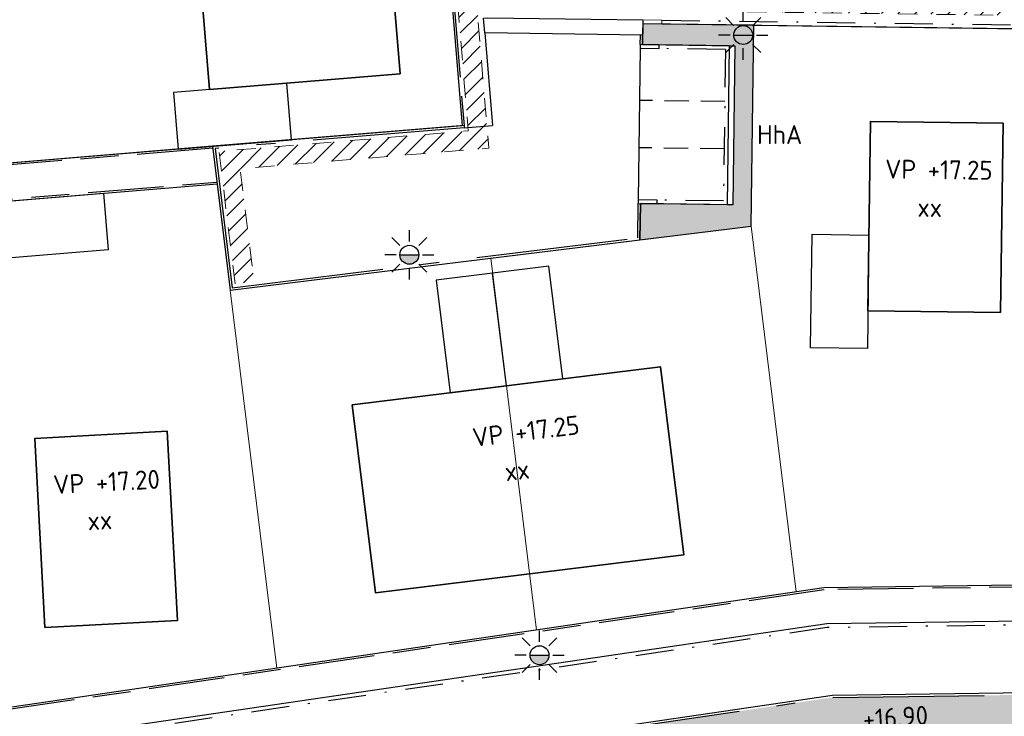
# Model space of a CAD drawing. Header units: metres. Extents: x 174282 to 175177, y 462028 to 462851.
# Tile 232 of 256: x 174509 to 174561, y 462487 to 462524. Entities that reach past the tile are written whole.
import ezdxf
from ezdxf.enums import TextEntityAlignment as Align

# ---------------------------------------------------------------- set-up
doc = ezdxf.new("R2010")
doc.units = ezdxf.units.M
for name, pattern in [('HIDDEN2', [4.762499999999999, 3.175, -1.5875]), ('NLCS-HIDDEN', [4, 2, -2]), ('VH-GELEIDEBAND_50X200', [8, 4, -2, 0, -2]), ('VH-OPSLUITBAND_100X200', [16, 8, -2, 4, -2]), ('VH-OPSLUITBAND_120X250', [26, 16, -4, 2, -4])]:
    doc.linetypes.add(name, pattern=pattern)
for name, color, linetype, lineweight in [('N-PV-KG-GRENS_PERCEEL-G', 1, 'Continuous', 20), ('N-PV-KG-GRENS_UITGEEFBAAR-GEBIED-G', 170, 'Continuous', 30), ('N-WE-GR-HAAG-G', 7, 'Continuous', 25), ('N-WE-GR-PLANTVAK-V', 86, 'Continuous', 25), ('N-WE-GR-SOORTNAAM-HAAG-T20', 90, 'Continuous', 25), ('N-WE-GW-NAP-T20', 90, 'Continuous', 25), ('N-WE-IE-MEUBILAIR_WEGMEUBILAIR-LICHTMAST-PAALTOP-6.00-S', 5, 'Continuous', 25), ('N-WE-KL-TRACE_WENSTRACE-A', 1, 'Continuous', 20), ('N-WE-KL-TRACE_WENSTRACE-G', 7, 'NLCS-HIDDEN', 20), ('N-WE-OG-BEBOUWING_GARAGE-G', 142, 'Continuous', 25), ('N-WE-OG-BEBOUWING_WONINGBOUW-G', 7, 'Continuous', 35), ('N-WE-OG-BEBOUWING_WONINGBOUW_HUISNUMMER-T20', 7, 'Continuous', 25), ('N-WE-OG-BEBOUWING_WONINGBOUW_VLOERPEIL-T20', 7, 'Continuous', 25), ('N-WE-VH-KANTOPSLUITING_ACHTERKANTBAND-G', 50, 'Continuous', 25), ('N-WE-VH-KANTOPSLUITING_EINDVERLOOPBAND_50-200X200-G', 13, 'Continuous', 25), ('N-WE-VH-KANTOPSLUITING_GELEIDEBAND_50-200X200-G', 210, 'VH-GELEIDEBAND_50X200', 25), ('N-WE-VH-KANTOPSLUITING_INRITBAND-G', 7, 'Continuous', 25), ('N-WE-VH-KANTOPSLUITING_OPSLUITBAND_100X200-G', 152, 'VH-OPSLUITBAND_100X200', 25), ('N-WE-VH-KANTOPSLUITING_OPSLUITBAND_120X250-G', 152, 'VH-OPSLUITBAND_120X250', 25), ('N-WE-VH-KANTOPSLUITING_VERLOOPBAND_50-200x200-180-200x200-G', 53, 'Continuous', 20), ('N-WE-VH-VERHARDING_BETONSTRAATSTEEN_MARKERINGSSTEEN-G', 50, 'HIDDEN2', 25), ('N-WE-VH-VERHARDING_TEGEL_300X300X45-G', 7, 'Continuous', 25)]:
    doc.layers.add(name, color=color, linetype=linetype, lineweight=lineweight)
doc.layers.add('N-WE-GR-GRAS_BERM-NECTAR-ONDER-MAAIMES-V', color=7, linetype='Continuous', lineweight=25, true_color=0xc4ff8a)
doc.layers.add('N-WE-IE-MEUBILAIR_WEGMEUBILAIR-LICHTMAST-PAALTOP-5.00-S', color=30, linetype='Continuous', lineweight=25, true_color=0xff7f00)
doc.layers.add('N-WE-VH-MATERIAALGRENS-G', color=7, linetype='Continuous')
doc.styles.add('NLCS-ISO-M500-T20', font='NLCS-ISO.ttf', dxfattribs={"height": 1})

# ---------------------------------------------------------------- blocks, each defined once
blk = doc.blocks.new('lichtmast 5.00 m')
blk.add_hatch(color=256).paths.add_polyline_path([(-0.2500000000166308, 0, 1), (0.2500000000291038, 0)])
for p, q in [((0, 0.3499999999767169), (0, 0.6500000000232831)), ((-0.2474873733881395, 0.2474873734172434), (-0.4596194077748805, 0.4596194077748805)), ((0.2474873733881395, 0.247487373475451), (0.4596194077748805, 0.4596194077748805)), ((-0.3500000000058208, 0), (-0.6499999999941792, 0)), ((-0.2500000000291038, 0), (0.2500000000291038, 0)), ((0.3500000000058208, 0), (0.6499999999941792, 0)), ((-0.2474873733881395, -0.2474873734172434), (-0.4596194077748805, -0.4596194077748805)), ((0.2474873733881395, -0.247487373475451), (0.459619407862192, -0.4596194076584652)), ((0, -0.6500000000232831), (0, -0.3499999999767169))]:
    blk.add_line(p, q)
blk.add_circle((0, 0), 0.2500000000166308)

msp = doc.modelspace()

# ---------------------------------------------------------------- hatches: boundary and pattern name
at = {"layer": 'N-WE-GR-GRAS_BERM-NECTAR-ONDER-MAAIMES-V'}
h = msp.add_hatch(color=256, dxfattribs=at)
h.dxf.hatch_style = 1
edge = h.paths.add_edge_path()
edge.add_line((174506.8722647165, 462472.0706105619), (174508.3668453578, 462470.4544528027))
edge.add_arc((174509.1010275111, 462471.1334053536), 1.000000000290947, 222.7618457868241, 260.0650187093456)
edge.add_line((174508.9284969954, 462470.1484011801), (174512.0978710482, 462469.5932626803))
edge.add_arc((174512.0461118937, 462469.2977614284), 0.2999999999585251, -76.9944974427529, 80.06501873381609, ccw=False)
edge.add_line((174512.1136252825, 462469.0054568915), (174507.7738354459, 462468.0030984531))
edge.add_arc((174507.5487908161, 462468.9774469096), 1.000000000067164, 190.9805469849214, 283.00550256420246, ccw=False)
edge.add_line((174506.5670989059, 462468.7869712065), (174506.0143276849, 462471.6358964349))
edge.add_arc((174506.5051736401, 462471.7311342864), 0.5000000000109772, 42.76184579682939, 190.9805469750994, ccw=False)
edge = h.paths.add_edge_path()
edge.add_line((174516.6323216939, 462469.4060991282), (174516.8743805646, 462470.1935582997))
edge.add_arc((174512.8320123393, 462387.4683916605), 82.82387298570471, 87.20246491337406, 87.2996574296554)
edge.add_arc((174517.8342196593, 462493.5264657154), 23.35209958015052, 265.40037449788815, 267.29965747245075, ccw=False)
edge.add_arc((174520.256021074, 462523.6290876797), 53.5519832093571, 265.06542591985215, 265.4003745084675, ccw=False)
edge.add_arc((174846.8883331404, 466306.8042798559), 3850.801409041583, 265.025926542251, 265.0654258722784, ccw=False)
edge.add_arc((174528.7065299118, 462650.9168897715), 181.0940271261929, 264.5047835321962, 265.0259265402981, ccw=False)
edge.add_arc((174513.8844813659, 462496.8492070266), 26.3150104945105, 263.13763409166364, 264.5047836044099, ccw=False)
edge.add_arc((174510.8437332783, 462471.5826792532), 0.8661681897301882, 236.2616235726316, 263.1376340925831, ccw=False)
edge.add_arc((174513.4354846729, 462475.4632133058), 5.532614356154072, 225.7098442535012, 236.2616235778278, ccw=False)
edge.add_arc((174513.2492269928, 462475.2722823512), 5.265881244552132, 218.7885548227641, 225.7098442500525, ccw=False)
edge.add_arc((174513.2324586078, 462475.2588057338), 5.244368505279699, 211.853066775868, 218.788554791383, ccw=False)
edge.add_arc((174511.36997528, 462474.1016276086), 3.051674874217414, 198.605456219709, 211.8530667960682, ccw=False)
edge.add_arc((174515.8236667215, 462475.6009325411), 7.750960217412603, 190.3042534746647, 198.6054562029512, ccw=False)
edge.add_arc((174512.1443540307, 462474.9320059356), 4.011333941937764, 175.1960595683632, 190.3042534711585, ccw=False)
edge.add_arc((174509.727962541, 462475.135083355), 1.586423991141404, 151.0635013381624, 175.1960595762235, ccw=False)
edge.add_arc((174510.8083403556, 462474.5377844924), 2.820920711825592, 133.241151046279, 151.0635013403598, ccw=False)
edge.add_arc((174512.1754885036, 462473.084013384), 4.816552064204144, 119.62474567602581, 133.2411510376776, ccw=False)
edge.add_arc((174552.9861712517, 462401.3164084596), 87.3762331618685, 118.62901995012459, 119.6247456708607, ccw=False)
edge.add_arc((174552.1652429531, 462402.8202843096), 85.66288385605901, 117.6233853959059, 118.62901985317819, ccw=False)
edge.add_arc((174571.3684087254, 462366.1245031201), 127.079570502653, 116.75983376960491, 117.6233853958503, ccw=False)
edge.add_arc((174519.5907612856, 462468.8056224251), 12.0824529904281, 113.95899714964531, 116.75983360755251, ccw=False)
edge.add_arc((174516.4244501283, 462475.9309925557), 4.28524670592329, 101.61473334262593, 113.95899716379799, ccw=False)
edge.add_arc((174519.7939990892, 462459.5372331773), 21.02171009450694, 96.0499339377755, 101.614733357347, ccw=False)
edge.add_arc((174519.5539277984, 462461.8023674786), 18.7438892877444, 91.98342373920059, 96.04993393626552, ccw=False)
edge.add_arc((174518.7314112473, 462485.5531675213), 5.021148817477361, 271.9834237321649, 279.8448208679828)
edge.add_arc((174503.1143377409, 462575.5465944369), 96.35958471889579, 279.8448208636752, 280.4169174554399)
edge.add_arc((174540.0695630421, 462374.5277018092), 108.0279977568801, 99.87660013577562, 100.416916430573, ccw=False)
edge.add_arc((174611.1187082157, 461966.4505169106), 522.2440885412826, 99.73731108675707, 99.87660014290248, ccw=False)
edge.add_arc((174557.1765153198, 462280.7926736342), 203.3071799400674, 99.51406833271, 99.73731120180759, ccw=False)
edge.add_arc((174525.9196477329, 462467.2950228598), 14.20372138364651, 94.41916903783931, 99.51406832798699, ccw=False)
edge.add_arc((174523.6991719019, 462496.0270162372), 14.6139460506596, 274.4191675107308, 279.4420032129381)
edge.add_arc((174518.0917972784, 462529.744997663), 48.7950069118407, 279.4420032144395, 280.6924882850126)
edge.add_arc((174522.7069858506, 462505.3022377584), 23.92035159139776, 280.6924882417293, 282.4785291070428)
edge.add_arc((174451.6702421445, 462826.297490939), 352.6819240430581, 282.4785290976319, 282.6573535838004)
edge.add_arc((174442.5709106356, 462866.81499755), 394.2086163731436, 282.6573537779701, 282.826497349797)
edge.add_arc((174484.0982328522, 462684.4222808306), 207.1481405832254, 282.8264973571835, 283.1675408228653)
edge.add_arc((174549.36424484, 462405.4484203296), 79.35852105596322, 102.61653718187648, 103.16754094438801, ccw=False)
edge.add_arc((174536.0995987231, 462464.7106849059), 18.62988827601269, 100.51855342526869, 102.61653718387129, ccw=False)
edge.add_arc((174520.2521318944, 462550.0617107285), 68.17990272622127, 280.5185533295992, 281.6151866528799)
edge.add_arc((174529.2798685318, 462506.1411128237), 23.34109198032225, 281.6151866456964, 283.9213159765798)
edge.add_arc((174536.7510992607, 462475.9993623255), 7.712803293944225, 99.9089776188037, 103.92131585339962, ccw=False)
edge.add_arc((174536.9541835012, 462474.8368176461), 8.892953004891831, 95.72977556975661, 99.9089776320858, ccw=False)
edge.add_arc((174533.5703636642, 462508.5609757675), 25.00054309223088, 275.7297755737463, 278.2219567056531)
edge.add_arc((174452.811408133, 463067.4720194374), 589.7160144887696, 278.2219567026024, 278.35766803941)
edge.add_arc((174515.0832019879, 462643.6014603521), 161.2956284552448, 278.3576685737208, 278.617162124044)
edge.add_arc((174515.9002884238, 462638.2096520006), 155.8422599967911, 278.6171621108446, 278.9713485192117)
edge.add_arc((174471.0128064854, 462922.5382065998), 443.6922434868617, 278.9713485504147, 279.1812585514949)
edge.add_arc((174535.686807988, 462522.3995965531), 38.36073259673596, 279.181258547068, 281.0986766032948)
edge.add_arc((174551.361744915, 462442.4940039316), 43.06780895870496, 99.28908021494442, 101.09867606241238, ccw=False)
edge.add_arc((174546.4068064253, 462472.7882118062), 12.37105919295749, 94.85589775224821, 99.28908021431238, ccw=False)
edge.add_arc((174544.7179791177, 462492.6673146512), 7.579651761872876, 274.8558976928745, 280.5204158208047)
edge.add_arc((174542.3759099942, 462505.278907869), 20.40687169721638, 280.5204158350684, 281.9701242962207)
edge.add_arc((174560.3238618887, 462420.6234024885), 66.1303085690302, 101.16481882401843, 101.97012416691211, ccw=False)
edge.add_arc((174573.9254931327, 462351.7080823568), 136.3750643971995, 100.47464633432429, 101.16481882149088, ccw=False)
edge.add_arc((174550.0233902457, 462480.9915356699), 4.9006493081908, 96.83324317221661, 100.4746464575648, ccw=False)
edge.add_arc((174550.5535110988, 462476.5676416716), 9.356192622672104, 91.69007609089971, 96.83324316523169, ccw=False)
edge.add_arc((174548.5671122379, 462543.8896166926), 57.99508131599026, 271.6900760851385, 273.7552770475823)
edge.add_arc((174504.6026360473, 463213.7126150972), 729.2593544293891, 273.7552770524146, 273.8943373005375)
edge.add_arc((174593.483444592, 461908.0598701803), 579.415123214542, 93.73832729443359, 93.89433476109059, ccw=False)
edge.add_arc((174579.0645617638, 462128.7383778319), 358.2660605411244, 93.11394395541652, 93.73832729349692, ccw=False)
edge.add_arc((174563.3636545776, 462417.3465935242), 69.23107883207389, 91.69353773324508, 93.11394394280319, ccw=False)
edge.add_arc((174562.3027090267, 462453.2300565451), 33.3319350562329, 89.03198892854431, 91.69353773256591, ccw=False)
edge.add_arc((174563.9395463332, 462550.1038937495), 63.55572964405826, 269.0319889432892, 270.9593752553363)
edge.add_arc((174562.8608954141, 462614.5170299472), 127.9778966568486, 270.9593752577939, 271.8981626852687)
edge.add_arc((174568.7672830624, 462436.2987609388), 50.3382182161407, 90.40126084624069, 91.89816269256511, ccw=False)
edge.add_arc((174570.0045005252, 462259.6401584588), 227.0011530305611, 89.89034372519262, 90.40126084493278, ccw=False)
edge.add_arc((174568.6000855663, 461525.8294141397), 960.8132412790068, 89.64200531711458, 89.89034372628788, ccw=False)
edge.add_arc((174567.5439977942, 461356.8085171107), 1129.837437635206, 89.53169686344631, 89.64200531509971, ccw=False)
edge.add_arc((174572.9859090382, 462022.5986220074), 464.0250930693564, 89.35957101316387, 89.53169688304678, ccw=False)
edge.add_arc((174577.2754447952, 462406.3446177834), 80.25512369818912, 88.42972759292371, 89.3595710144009, ccw=False)
edge.add_arc((174573.2955571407, 462261.1636477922), 225.4906343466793, 87.8750011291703, 88.42972759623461, ccw=False)
edge.add_arc((174580.0172332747, 462442.3153081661), 44.21431215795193, 86.44544780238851, 87.87500112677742, ccw=False)
edge.add_arc((174574.2408281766, 462349.3249972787), 137.3838606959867, 85.6344749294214, 86.44544775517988, ccw=False)
edge.add_arc((174582.9310188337, 462463.1594963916), 23.21813640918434, 83.19624944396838, 85.63447493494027, ccw=False)
edge.add_arc((174582.7328930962, 462461.4988887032), 24.89052144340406, 80.84137178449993, 83.1962494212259, ccw=False)
edge.add_arc((174585.6971389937, 462479.8848044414), 6.267185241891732, 74.11938110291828, 80.84137180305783, ccw=False)
edge.add_arc((174583.6893214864, 462472.8272463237), 13.6047909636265, 69.5584469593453, 74.11938119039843, ccw=False)
edge.add_arc((174585.8145214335, 462478.5290763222), 7.519781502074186, 63.818857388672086, 69.55844697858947, ccw=False)
edge.add_arc((174587.010442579, 462480.9615296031), 4.809236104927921, 56.64012273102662, 63.81885740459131, ccw=False)
edge.add_arc((174587.6209485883, 462481.8888228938), 3.699015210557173, 48.37979345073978, 56.640122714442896, ccw=False)
edge.add_arc((174585.6381590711, 462479.6571390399), 6.68429025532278, 42.23730178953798, 48.37979356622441, ccw=False)
edge.add_arc((174585.3766498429, 462479.4197065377), 7.037505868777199, 35.48776158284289, 42.23730178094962, ccw=False)
edge.add_arc((174585.0814714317, 462479.2092529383), 7.400026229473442, 28.905810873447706, 35.48776158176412, ccw=False)
edge.add_arc((174586.1085273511, 462479.7763541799), 6.226805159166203, 22.920315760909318, 28.905810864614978, ccw=False)
edge.add_arc((174588.5977171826, 462480.8288693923), 3.524240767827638, 14.96144120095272, 22.92031566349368, ccw=False)
edge.add_arc((174588.3401823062, 462480.7600488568), 3.790812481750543, 5.522754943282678, 14.96144118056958, ccw=False)
edge.add_arc((174588.23407281, 462480.7497891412), 3.897416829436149, -3.785661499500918, 5.522754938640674, ccw=False)
edge.add_arc((174586.32457694, 462480.8761377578), 5.811088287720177, 352.11263659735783, 356.21433849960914, ccw=False)
edge.add_line((174592.0806908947, 462480.078704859), (174593.2823082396, 462480.0607259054))
edge.add_arc((174383.4057991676, 462483.2009481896), 209.9000001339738, 359.1427908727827, 360.7770402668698)
edge.add_line((174593.2864966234, 462486.0475060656), (174593.2528024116, 462488.5318274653))
edge.add_line((174593.2528024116, 462488.5318274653), (174552.0968838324, 462487.9736403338))
edge.add_line((174552.0968838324, 462487.9736403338), (174513.5146415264, 462482.3033498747))
edge.add_arc((174514.9512371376, 462472.5283515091), 9.87999999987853, 98.36069860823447, 195.4004041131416)
edge.add_line((174505.4259930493, 462469.9045898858), (174506.3446610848, 462466.5694784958))
edge.add_line((174506.3446610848, 462466.5694784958), (174516.6323216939, 462469.4060991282))
at = {"layer": 'N-WE-GR-PLANTVAK-V'}
h = msp.add_hatch(color=256, dxfattribs=at)
h.dxf.hatch_style = 1
h.paths.add_polyline_path([(174547.9243956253, 462523.4749810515), (174542.0730753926, 462523.5530685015), (174542.0584025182, 462522.4530856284), (174546.9379665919, 462522.3879962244), (174546.8259274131, 462513.9887434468), (174541.9463615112, 462514.053832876), (174541.9208839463, 462512.143853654), (174547.7834193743, 462512.867170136)])
at = {"layer": 'N-WE-KL-TRACE_WENSTRACE-A'}
h = msp.add_hatch(dxfattribs=at)
h.set_pattern_fill('AKL-WENSTRACE', color=256, scale=5, pattern_type=2)
h.set_pattern_definition([(45, (7009.968226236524, -5333.280170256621), (-0.4419417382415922, 0.4419417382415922), [])])
edge = h.paths.add_edge_path()
edge.add_line((174561.1605458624, 462532.0989702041), (174561.0658023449, 462524.9997435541))
edge.add_line((174561.0658023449, 462524.9997435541), (174533.2316158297, 462525.3712118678))
edge.add_line((174533.2316158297, 462525.3712118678), (174531.9525033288, 462540.8590575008))
edge.add_arc((174457.7047188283, 462534.7270267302), 74.50057251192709, 4.721271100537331, 10.37402687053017)
edge.add_line((174530.9874455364, 462548.1425875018), (174544.1329476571, 462551.271554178))
edge.add_line((174544.1329476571, 462551.271554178), (174535.9280328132, 462585.6910932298))
edge.add_line((174535.9280328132, 462585.6910932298), (174534.9558274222, 462585.456952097))
edge.add_line((174534.9558274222, 462585.456952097), (174542.9514576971, 462551.9153598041))
edge.add_line((174542.9514576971, 462551.9153598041), (174532.1318001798, 462549.3400037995))
edge.add_line((174532.1318001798, 462549.3400037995), (174514.6897295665, 462547.8994954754))
edge.add_line((174514.6897295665, 462547.8994954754), (174503.1916710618, 462543.9082026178))
edge.add_line((174503.1916710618, 462543.9082026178), (174492.5572720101, 462565.7406922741))
edge.add_line((174492.5572720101, 462565.7406922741), (174491.6423641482, 462565.3354025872))
edge.add_line((174491.6423641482, 462565.3354025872), (174502.6812554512, 462542.672487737))
edge.add_line((174502.6812554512, 462542.672487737), (174514.898133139, 462546.9133025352))
edge.add_line((174514.898133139, 462546.9133025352), (174529.9727263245, 462548.1582852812))
edge.add_arc((174457.7283650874, 462534.6297139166), 73.50013587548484, 4.721245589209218, 10.606441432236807, ccw=False)
edge.add_line((174530.9791102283, 462540.6793676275), (174532.8609677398, 462517.8933197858))
edge.add_line((174532.8609677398, 462517.8933197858), (174519.7026749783, 462516.8066007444))
edge.add_line((174519.7026749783, 462516.8066007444), (174520.5656463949, 462509.8115966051))
edge.add_line((174520.5656463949, 462509.8115966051), (174521.5581221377, 462509.9340380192))
edge.add_line((174521.5581221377, 462509.9340380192), (174520.8226348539, 462515.8956915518))
edge.add_line((174520.8226348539, 462515.8956915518), (174533.9398826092, 462516.9790207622))
edge.add_line((174533.9398826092, 462516.9790207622), (174533.3294904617, 462524.369816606))
edge.add_line((174533.3294904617, 462524.369816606), (174562.0768783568, 462523.9861609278))
edge.add_line((174562.0768783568, 462523.9861609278), (174562.1716244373, 462531.0855834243))
edge.add_line((174562.1716244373, 462531.0855834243), (174592.9443543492, 462530.6751003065))
edge.add_line((174592.9443543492, 462530.6751003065), (174593.9421617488, 462530.8117859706))
edge.add_line((174593.9421617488, 462530.8117859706), (174593.6844746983, 462531.7996495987))
edge.add_line((174593.6844746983, 462531.7996495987), (174594.3033468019, 462578.1946979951))
edge.add_line((174594.3033468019, 462578.1946979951), (174594.7134778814, 462578.9431135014))
edge.add_line((174594.7134778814, 462578.9431135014), (174594.958302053, 462597.2904152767))
edge.add_line((174594.958302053, 462597.2904152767), (174594.5584503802, 462597.2957508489))
edge.add_line((174594.5584503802, 462597.2957508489), (174594.8775345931, 462621.2165697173))
edge.add_line((174594.8775345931, 462621.2165697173), (174600.3170870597, 462627.9729559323))
edge.add_arc((174655.7627324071, 462618.2020597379), 56.3000000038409, 160.1144639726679, 170.0056796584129, ccw=False)
edge.add_line((174602.8196748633, 462637.3520638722), (174601.8793008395, 462637.6922060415))
edge.add_arc((174655.762732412, 462618.2020597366), 57.30000000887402, 160.1144639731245, 169.7474836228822)
edge.add_line((174599.3776482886, 462628.4007012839), (174593.8822257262, 462621.5749196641))
edge.add_line((174593.8822257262, 462621.5749196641), (174593.5585394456, 462597.3090971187))
edge.add_line((174593.5585394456, 462597.3090971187), (174576.797482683, 462597.5326759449))
edge.add_line((174576.797482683, 462597.5326759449), (174576.761245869, 462594.8161070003))
edge.add_line((174576.761245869, 462594.8161070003), (174561.8637666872, 462595.0148272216))
edge.add_line((174561.8637666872, 462595.0148272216), (174561.8355865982, 462592.902247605))
edge.add_line((174561.8355865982, 462592.902247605), (174520.4699462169, 462583.0442731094))
edge.add_line((174520.4699462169, 462583.0442731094), (174513.374465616, 462612.8097460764))
edge.add_line((174513.374465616, 462612.8097460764), (174505.3179127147, 462610.8895252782))
edge.add_arc((174511.4138291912, 462585.3131868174), 26.29276110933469, 103.4058786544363, 117.4871049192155)
edge.add_line((174499.2784323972, 462608.6378825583), (174483.0795162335, 462600.2105934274))
edge.add_line((174483.0795162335, 462600.2105934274), (174483.5053150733, 462599.304880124))
edge.add_line((174483.5053150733, 462599.304880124), (174499.7399512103, 462607.7507521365))
edge.add_arc((174511.413878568, 462585.3130543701), 25.29290139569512, 103.4059164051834, 117.4871426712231, ccw=False)
edge.add_line((174505.5497610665, 462609.9167733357), (174512.6335959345, 462611.6051538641))
edge.add_line((174512.6335959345, 462611.6051538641), (174519.7290700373, 462581.8397081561))
edge.add_line((174519.7290700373, 462581.8397081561), (174562.8251084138, 462592.1100591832))
edge.add_line((174562.8251084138, 462592.1100591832), (174562.8503397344, 462594.0015781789))
edge.add_line((174562.8503397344, 462594.0015781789), (174577.7478189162, 462593.8028579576))
edge.add_line((174577.7478189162, 462593.8028579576), (174577.7840557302, 462596.5194269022))
edge.add_line((174577.7840557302, 462596.5194269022), (174593.9450484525, 462596.3038524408))
edge.add_line((174593.9450484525, 462596.3038524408), (174593.7168884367, 462579.2053746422))
edge.add_line((174593.7168884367, 462579.2053746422), (174593.3068688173, 462578.4571625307))
edge.add_line((174593.3068688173, 462578.4571625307), (174592.6826168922, 462531.6784914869))
edge.add_line((174592.6826168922, 462531.6784914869), (174561.1605458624, 462532.0989702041))

# ---------------------------------------------------------------- linework, layer by layer
at = {"layer": 'N-PV-KG-GRENS_PERCEEL-G'}
for p, q in [((174550.1669371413, 462493.5421985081), (174547.7828305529, 462512.8670974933)), ((174536.4671236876, 462491.5287872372), (174534.0437333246, 462511.1721094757)), ((174522.7673102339, 462489.5153759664), (174520.3046360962, 462509.4771214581))]:
    msp.add_line(p, q, dxfattribs=at)
at = {"layer": 'N-PV-KG-GRENS_UITGEEFBAAR-GEBIED-G'}
msp.add_lwpolyline([(174529.7985916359, 462547.4415205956, -0.02338661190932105), (174530.6801281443, 462540.6546752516), (174532.537293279, 462518.167609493), (174504.8190502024, 462515.8784111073), (174503.4120748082, 462542.1852003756), (174515.0440156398, 462546.222967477)], format="xyb", close=True, dxfattribs=at)
msp.add_lwpolyline([(174547.7828305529, 462512.8670974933), (174547.9243956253, 462523.4749810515), (174564.6515577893, 462523.2517525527), (174564.2602396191, 462493.9291413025), (174551.6346560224, 462493.7579037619), (174506.362036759, 462487.104353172), (174504.9279828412, 462513.8805984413), (174519.6117693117, 462515.0933051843), (174520.3046360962, 462509.4771214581)], close=True, dxfattribs=at)
at = {"layer": 'N-WE-GR-HAAG-G'}
msp.add_lwpolyline([(174546.8259274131, 462513.9887434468), (174541.9463615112, 462514.053832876), (174541.9208839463, 462512.143853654), (174547.7834193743, 462512.867170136), (174547.9243956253, 462523.4749810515), (174542.0730753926, 462523.5530685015), (174542.0584025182, 462522.4530856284), (174546.9379665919, 462522.3879962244)], close=True, dxfattribs=at)
at = {"layer": 'N-WE-KL-TRACE_WENSTRACE-G', "ltscale": 0.5, "flags": 128}
msp.add_lwpolyline([(174520.5656463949, 462509.8115966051), (174519.7026749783, 462516.8066007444), (174532.8609677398, 462517.8933197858), (174530.9791102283, 462540.6793676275, 0.02568465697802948), (174529.9727263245, 462548.1582852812), (174514.898133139, 462546.9133025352), (174502.6812554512, 462542.672487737), (174491.6423641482, 462565.3354025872)], format="xyb", dxfattribs=at)
msp.add_lwpolyline([(174581.0353072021, 462447.8192062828), (174606.8246991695, 462445.7689882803), (174609.3713832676, 462477.8033545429), (174609.1089845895, 462493.1372845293), (174593.5903141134, 462492.9268087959), (174592.9443543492, 462530.6751003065), (174562.1716244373, 462531.0855834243), (174562.0768809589, 462523.9861608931), (174533.3294904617, 462524.369816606), (174533.9398826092, 462516.9790207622), (174520.8226348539, 462515.8956915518), (174521.5581221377, 462509.9340380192)], dxfattribs=at)
at = {"layer": 'N-WE-OG-BEBOUWING_GARAGE-G'}
for points in [[(174517.3065620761, 462519.9199454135), (174517.5534858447, 462516.930124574), (174523.5331275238, 462517.4239721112), (174523.2862037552, 462520.4137929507)], [(174513.616165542, 462514.5981393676), (174513.8630893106, 462511.6083185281), (174507.8834476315, 462511.1144709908), (174507.6365238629, 462514.1042918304)], [(174537.1190491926, 462510.748766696), (174531.1641947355, 462510.0141182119), (174531.8988432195, 462504.0592637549), (174537.8536976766, 462504.793912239)]]:
    msp.add_lwpolyline(points, close=True, dxfattribs=at)
for points in [[(174553.9256432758, 462506.3933790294), (174550.9259103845, 462506.4334112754), (174551.0059748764, 462512.432877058), (174554.0057077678, 462512.3928448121), (174553.9256432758, 462506.3933790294)], [(174534.8762704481, 462504.4265879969), (174534.141621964, 462510.3814424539)]]:
    msp.add_lwpolyline(points, dxfattribs=at)
at = {"layer": 'N-WE-OG-BEBOUWING_WONINGBOUW-G'}
msp.add_lwpolyline([(174529.2658454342, 462520.9076404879), (174519.2101586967, 462520.0771599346), (174517.2841533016, 462543.3977624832), (174527.3398400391, 462544.2282430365)], close=True, dxfattribs=at)
for points in [[(174560.9517081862, 462508.299792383), (174553.9523314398, 462508.3932009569), (174554.0857722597, 462518.3923105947), (174561.0851490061, 462518.2989020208), (174560.9517081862, 462508.299792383)], [(174526.7379693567, 462503.422568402), (174527.9623578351, 462493.4980189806), (174544.2389600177, 462495.5060581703), (174543.0145715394, 462505.4306075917), (174526.7379693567, 462503.422568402)], [(174517.5138248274, 462492.0439514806), (174516.9790218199, 462502.0296405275), (174509.989039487, 462501.6552784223), (174510.5238424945, 462491.6695893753), (174517.5138248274, 462492.0439514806)]]:
    msp.add_lwpolyline(points, dxfattribs=at)
at = {"layer": 'N-WE-VH-KANTOPSLUITING_ACHTERKANTBAND-G'}
for p, q in [((174542.0584006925, 462522.4530856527), (174542.0650611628, 462522.953122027)), ((174546.6379932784, 462522.3919976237), (174542.938322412, 462522.4413482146)), ((174546.6379932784, 462522.3919976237), (174546.5259540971, 462513.9927448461)), ((174546.5259540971, 462513.9927448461), (174542.8262832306, 462514.0420954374))]:
    msp.add_line(p, q, dxfattribs=at)
at = {"layer": 'N-WE-VH-KANTOPSLUITING_ACHTERKANTBAND-G', "ltscale": 0.5}
msp.add_lwpolyline([(174519.3707103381, 462517.0802057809), (174504.8190502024, 462515.8784111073), (174503.4120748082, 462542.1852003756), (174515.0440156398, 462546.222967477), (174529.7985916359, 462547.4415205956, -0.02338661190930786), (174530.6801281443, 462540.6546752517), (174532.537293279, 462518.167609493)], format="xyb", dxfattribs=at)
at = {"layer": 'N-WE-VH-KANTOPSLUITING_ACHTERKANTBAND-G'}
for points in [[(174564.6515577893, 462523.2517525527), (174564.2602396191, 462493.9291413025), (174551.6346560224, 462493.7579037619), (174506.362036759, 462487.104353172), (174504.9279828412, 462513.8805984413), (174519.6077459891, 462515.0929729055)], [(174543.0729863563, 462523.5397244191), (174590.549251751, 462522.9061408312)], [(174532.6369539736, 462518.1758402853), (174519.3666870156, 462517.0798735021), (174520.3046360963, 462509.4771214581), (174541.9208847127, 462512.1439111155), (174541.9463615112, 462514.053832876)], [(174597.0086405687, 462492.473124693), (174551.7863369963, 462491.8597862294), (174512.9490183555, 462486.1520081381)]]:
    msp.add_lwpolyline(points, dxfattribs=at)
msp.add_lwpolyline([(174506.2289698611, 462466.5376109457), (174505.3103018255, 462469.8727223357, -0.4506755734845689), (174513.4971929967, 462482.4220745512), (174552.0873039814, 462488.0935214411), (174597.0937255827, 462488.7039319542)], format="xyb", dxfattribs=at)
at = {"layer": 'N-WE-VH-KANTOPSLUITING_EINDVERLOOPBAND_50-200X200-G'}
for points in [[(174541.9357437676, 462522.2547040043), (174542.9356548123, 462522.2413660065), (174542.938322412, 462522.4413482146), (174541.9384113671, 462522.4546862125)], [(174541.8263721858, 462514.0554334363), (174542.8262832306, 462514.0420954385), (174542.8289508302, 462514.2420776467), (174541.8290397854, 462514.2554156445)]]:
    msp.add_lwpolyline(points, close=True, dxfattribs=at)
at = {"layer": 'N-WE-VH-KANTOPSLUITING_GELEIDEBAND_50-200X200-G', "ltscale": 0.5}
for p, q in [((174546.4353434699, 462522.1946830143), (174542.9356548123, 462522.241366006)), ((174546.4353434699, 462522.1946830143), (174546.3286394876, 462514.1953946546)), ((174546.3286394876, 462514.1953946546), (174542.8289508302, 462514.2420776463))]:
    msp.add_line(p, q, dxfattribs=at)
for points in [[(174543.0756551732, 462523.7397066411), (174590.5519195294, 462523.1061230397)], [(174597.0113528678, 462492.2731430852), (174551.8023034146, 462491.6599843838), (174512.9780992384, 462485.9541336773)]]:
    msp.add_lwpolyline(points, dxfattribs=at)
at = {"layer": 'N-WE-VH-KANTOPSLUITING_INRITBAND-G'}
msp.add_lwpolyline([(174533.6737683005, 462523.8460557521), (174533.8730896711, 462523.8625173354), (174542.075744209, 462523.7530506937), (174542.0650689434, 462522.9531219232), (174533.7383366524, 462523.0642444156), (174533.6737683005, 462523.8460557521)], dxfattribs=at)
at = {"layer": 'N-WE-VH-KANTOPSLUITING_OPSLUITBAND_100X200-G', "ltscale": 0.5}
msp.add_lwpolyline([(174519.3789411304, 462516.9805450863), (174504.7246906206, 462515.7702776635), (174503.3081989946, 462542.2549957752), (174515.0231752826, 462546.3215867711), (174529.8810539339, 462547.5486714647, -0.02369737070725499), (174530.7797888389, 462540.6629060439), (174532.6369539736, 462518.1758402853)], format="xyb", dxfattribs=at)
msp.add_lwpolyline([(174564.7515488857, 462523.2504181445), (174564.3589317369, 462493.8304706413), (174551.6426392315, 462493.6580028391), (174506.268046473, 462486.9894655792), (174504.8229302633, 462513.9722628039), (174519.5995151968, 462515.1926336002)], dxfattribs=at)
at = {"layer": 'N-WE-VH-KANTOPSLUITING_OPSLUITBAND_120X250-G', "ltscale": 0.5}
msp.add_line((174541.9384113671, 462522.4546862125), (174541.9450718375, 462522.9547225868), dxfattribs=at)
msp.add_lwpolyline([(174532.6468309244, 462518.0562474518), (174519.5010822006, 462516.970564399), (174520.4090402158, 462509.6109115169), (174541.802291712, 462512.2501900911), (174541.8263721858, 462514.0554334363)], dxfattribs=at)
msp.add_lwpolyline([(174506.3446610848, 462466.5694784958), (174505.4259930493, 462469.9045898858, -0.4506755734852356), (174513.5146415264, 462482.3033498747), (174552.0968838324, 462487.9736403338), (174597.0953529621, 462488.5839429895)], format="xyb", dxfattribs=at)
at = {"layer": 'N-WE-VH-KANTOPSLUITING_VERLOOPBAND_50-200x200-180-200x200-G'}
msp.add_lwpolyline([(174542.0730753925, 462523.5530685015), (174543.0729863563, 462523.5397244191), (174543.0756551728, 462523.7397066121), (174542.075744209, 462523.7530506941)], close=True, dxfattribs=at)
at = {"layer": 'N-WE-VH-MATERIAALGRENS-G'}
for p, q in [((174533.7383366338, 462523.0642444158), (174534.1417413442, 462518.179709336)), ((174541.9357437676, 462522.2547040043), (174541.8290397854, 462514.2554156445)), ((174532.6369539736, 462518.1758402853), (174532.6468309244, 462518.0562474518)), ((174532.6468309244, 462518.0562474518), (174534.1417413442, 462518.179709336))]:
    msp.add_line(p, q, dxfattribs=at)
at = {"layer": 'N-WE-VH-VERHARDING_BETONSTRAATSTEEN_MARKERINGSSTEEN-G', "ltscale": 0.4}
for p, q in [((174546.398663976, 462519.4449276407), (174541.8990642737, 462519.5049486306)), ((174546.3653189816, 462516.9451500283), (174541.8657192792, 462517.0051710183))]:
    msp.add_line(p, q, dxfattribs=at)
at = {"layer": 'N-WE-VH-VERHARDING_TEGEL_300X300X45-G'}
msp.add_lwpolyline([(174546.6379932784, 462522.3919976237), (174546.9379665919, 462522.3879962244), (174546.8259274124, 462513.9887434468), (174546.5259540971, 462513.9927448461)], dxfattribs=at)

# ---------------------------------------------------------------- block references
at = {"layer": 'N-WE-IE-MEUBILAIR_WEGMEUBILAIR-LICHTMAST-PAALTOP-5.00-S', "xscale": 2, "yscale": 2, "zscale": 2}
msp.add_blockref('lichtmast 5.00 m', (174536.6213567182, 462490.2026203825), dxfattribs=at)
at = {"layer": 'N-WE-IE-MEUBILAIR_WEGMEUBILAIR-LICHTMAST-PAALTOP-6.00-S', "xscale": 2, "yscale": 2, "zscale": 2}
for p in [(174547.3743231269, 462522.9537108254), (174529.7529534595, 462511.3502645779)]:
    msp.add_blockref('lichtmast 5.00 m', p, dxfattribs=at)

# ---------------------------------------------------------------- texts
at = {"layer": 'N-WE-GR-SOORTNAAM-HAAG-T20', "style": 'NLCS-ISO-M500-T20'}
msp.add_text('HhA', height=1, rotation=5.89303919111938e-06, dxfattribs=at).set_placement((174548.0991172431, 462517.1989459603))
at = {"layer": 'N-WE-GW-NAP-T20', "style": 'NLCS-ISO-M500-T20'}
msp.add_text('+16.90', height=1, rotation=3.657668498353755, dxfattribs=at).set_placement((174555.4324604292, 462486.4374455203), align=Align.CENTER)
at = {"layer": 'N-WE-OG-BEBOUWING_WONINGBOUW_HUISNUMMER-T20', "style": 'NLCS-ISO-M500-T20'}
for rotation, p in [(359.2381291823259, (174557.2101204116, 462513.3501701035)), (7.037648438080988, (174535.4960844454, 462499.4652654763)), (3.068369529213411, (174513.4432265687, 462496.8331084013))]:
    msp.add_text('xx', height=0.9999999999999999, rotation=rotation, dxfattribs=at).set_placement(p, align=Align.CENTER)
at = {"layer": 'N-WE-OG-BEBOUWING_WONINGBOUW_VLOERPEIL-T20', "style": 'NLCS-ISO-M500-T20'}
for s, rotation, p in [('VP +17.25', 359.2381291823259, (174557.689218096, 462515.3439545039)), ('VP +17.25', 7.037648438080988, (174535.9637779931, 462501.5381514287)), ('VP +17.20', 3.068369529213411, (174513.7978001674, 462498.8549645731))]:
    msp.add_text(s, height=0.9999999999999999, rotation=rotation, dxfattribs=at).set_placement(p, align=Align.CENTER)

doc.saveas('drawing.dxf')
